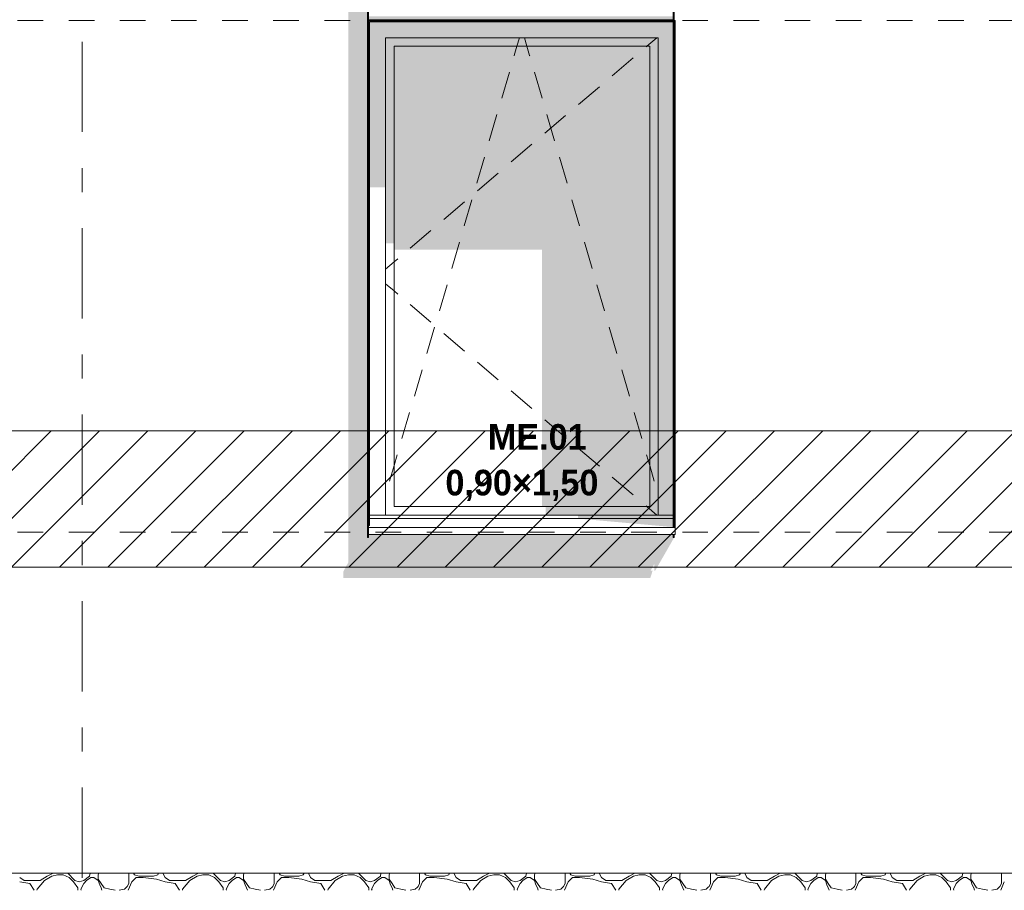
# Model space of a CAD drawing. Header units: millimetres. Extents: x -62337 to -23489, y -53000 to 10500.
# Tile 26 of 34: x -32736 to -29848, y -50 to 2503. Entities that reach past the tile are written whole.
import ezdxf
from ezdxf.enums import TextEntityAlignment as Align

# ---------------------------------------------------------------- set-up
doc = ezdxf.new("R2010")
doc.units = ezdxf.units.MM
doc.header["$MEASUREMENT"] = 0
doc.linetypes.add('_TIRET COURT 1', pattern=[150, 75, -75])
doc.linetypes.add('Axe', pattern=[546.805537, 264.583325, -105.833328, 70.555556, -105.833328])
for name, color, linetype in [('Nouveau_0', 7, 'Continuous'), ('Nouveau_2D - Dessin général', 7, 'Continuous'), ('Nouveau_2D - Etiquettes 50ème', 7, 'Continuous'), ('Nouveau__Grille structurelle (axe_trame)', 7, 'Continuous'), ('Nouveau__Murs ext - Bardages', 7, 'Continuous'), ('Nouveau__Murs ext - Périphériques', 7, 'Continuous'), ('Nouveau_Fenêtres Archicad', 7, 'Continuous'), ('Nouveau_Terrain - original', 7, 'Continuous')]:
    doc.layers.add(name, color=color, linetype=linetype)
doc.styles.add('STYLE_GENERE_1', font='arial.ttf')
doc.styles.add('STYLE_GENERE_2', font='GOTHIC.TTF')

# ---------------------------------------------------------------- blocks, each defined once
blk = doc.blocks.new('Élément de coupe_5')
at = {"layer": 'Nouveau__Murs ext - Périphériques', "linetype": 'Continuous', "lineweight": 13}
for points in [[(-31786.5, 865.3), (-30886.5, 865.3), (-30879.5, 887.5), (-30885.3, 887.5), (-30875, 906.4), (-30875, 887.4), (-30872, 887.4), (-30816.1, 984.8), (-30819.1, 984.8), (-30819.1, 993.4), (-31713, 993.4), (-31713, 1020), (-31713.1, 1019.9), (-31713.1, 984.8), (-31716.1, 984.8), (-31716.1, 3560), (-31772, 3560), (-31772, 911.9), (-31786.5, 885.3)], [(-30819.1, 2512.8), (-31713.1, 2512.8), (-31713.1, 2502.8), (-30819.1, 2502.8)], [(-31713.1, 2402.4), (-31713, 2402.4), (-31713, 2499.8), (-31713.1, 2499.8)]]:
    blk.add_hatch(color=7, dxfattribs=at).paths.add_polyline_path(points)
blk = doc.blocks.new('Élément de coupe_20')
at = {"layer": 'Nouveau_Fenêtres Archicad', "linetype": 'Continuous', "lineweight": 13}
for points in [[(-31713, 2499.8), (-31713, 2402.4), (-31710, 2402.4), (-31710, 2497), (-31712.8, 2499.8)], [(-31712.8, 2499.8), (-31710, 2497), (-30819.1, 2497), (-30819.1, 2499.8)], [(-31710, 2450), (-31663, 2450), (-30863, 2450), (-30819.1, 2450), (-30819.1, 2497), (-31710, 2497)], [(-30816.1, 2450), (-30816, 2450), (-30816, 2497), (-30816.1, 2497)], [(-31663, 2450), (-31710, 2450), (-31710, 2011.7), (-31663, 2011.7)], [(-31663, 2450), (-31663, 2425), (-31638, 2425), (-30888, 2425), (-30863, 2425), (-30863, 2450)], [(-30819.1, 2450), (-30863, 2450), (-30863, 1050), (-30819.1, 1050)], [(-30816.1, 2450), (-30816.1, 1050), (-30816, 1050), (-30816, 2450)], [(-31638, 2425), (-31663, 2425), (-31663, 1846.9), (-31638, 1846.9)], [(-30888, 2425), (-31638, 2425), (-31638, 1828.6), (-31204.1, 1828.6), (-31204.1, 1075), (-30888, 1075)], [(-30888, 1075), (-30863, 1075), (-30863, 2425), (-30888, 2425)], [(-30863, 1075), (-31193.6, 1075), (-31193.6, 1050), (-30863, 1050)], [(-31098.3, 1050), (-31098.3, 1040), (-30819.1, 1040), (-30819.1, 1050)], [(-30819.1, 1015), (-30819.1, 1040), (-31098.3, 1040)], [(-30816.1, 1040), (-30816, 1040), (-30816, 1050), (-30816.1, 1050)], [(-30816.1, 1020), (-30816, 1020), (-30816, 1040), (-30816.1, 1040)]]:
    blk.add_hatch(color=7, dxfattribs=at).paths.add_polyline_path(points)
at = {"layer": 'Nouveau_Fenêtres Archicad', "color": 7, "linetype": 'Continuous', "lineweight": 13}
for p, q in [((-31713, 2499.8), (-31713, 1020)), ((-31710, 1020), (-31710, 2497)), ((-31710, 2497), (-30819.1, 2497)), ((-30813, 2500), (-30816.1, 2500)), ((-30816, 2497), (-30816, 1020)), ((-30813, 1020), (-30813, 2500)), ((-31663, 1050), (-31663, 2450)), ((-31663, 2450), (-30863, 2450)), ((-31277.7, 2425), (-31270.3, 2450)), ((-31248.3, 2425), (-31255.7, 2450)), ((-30867.3, 2450), (-30896.6, 2425)), ((-30863, 2450), (-30863, 1050)), ((-31638, 1075), (-31638, 2425)), ((-31638, 2425), (-30888, 2425)), ((-31285.8, 2397.3), (-31285.5, 2398.2)), ((-31285.5, 2398.2), (-31277.7, 2425)), ((-31240.5, 2398.2), (-31248.3, 2425)), ((-31240.2, 2397.3), (-31240.5, 2398.2)), ((-30896.6, 2425), (-30898.9, 2423.1)), ((-30888, 2425), (-30888, 1075)), ((-30936.9, 2390.6), (-30997.8, 2338.7)), ((-31322.3, 2272.5), (-31299.8, 2349.3)), ((-31203.7, 2272.5), (-31226.2, 2349.3)), ((-31035.8, 2306.3), (-31096.7, 2254.4)), ((-31358.9, 2147.8), (-31336.4, 2224.5)), ((-31167.1, 2147.8), (-31189.6, 2224.5)), ((-31134.7, 2221.9), (-31195.6, 2170)), ((-31233.6, 2137.5), (-31294.5, 2085.6)), ((-31395.5, 2023), (-31373, 2099.8)), ((-31130.5, 2023), (-31153, 2099.8)), ((-31332.5, 2053.2), (-31393.4, 2001.3)), ((-31431.5, 1968.8), (-31492.3, 1916.9)), ((-31432, 1898.3), (-31409.5, 1975)), ((-31094, 1898.3), (-31116.5, 1975)), ((-31530.4, 1884.5), (-31591.2, 1832.5)), ((-31468.6, 1773.5), (-31446.1, 1850.3)), ((-31057.4, 1773.5), (-31079.9, 1850.3)), ((-31638, 1792.6), (-31663, 1771.3)), ((-31627.1, 1801.9), (-31638, 1792.6)), ((-31638, 1707.4), (-31663, 1728.7)), ((-31627.1, 1698.1), (-31638, 1707.4)), ((-31505.2, 1648.8), (-31482.7, 1725.5)), ((-31020.8, 1648.8), (-31043.3, 1725.5)), ((-31530.4, 1615.5), (-31591.2, 1667.5)), ((-31541.7, 1524), (-31519.2, 1600.8)), ((-30984.3, 1524), (-31006.8, 1600.8)), ((-31431.5, 1531.2), (-31492.3, 1583.1)), ((-31578.3, 1399.3), (-31555.8, 1476)), ((-31332.5, 1446.8), (-31393.4, 1498.7)), ((-30947.7, 1399.3), (-30970.2, 1476)), ((-31233.6, 1362.5), (-31294.5, 1414.4)), ((-31614.9, 1274.5), (-31592.4, 1351.3)), ((-31134.7, 1278.1), (-31195.6, 1330)), ((-30911.1, 1274.5), (-30933.6, 1351.3)), ((-31035.8, 1193.7), (-31096.7, 1245.6)), ((-31638, 1195.6), (-31628.9, 1226.5)), ((-30888, 1195.6), (-30897.1, 1226.5)), ((-31651.4, 1149.8), (-31638, 1195.6)), ((-30874.6, 1149.8), (-30888, 1195.6)), ((-30936.9, 1109.4), (-30997.8, 1161.3)), ((-30888, 1075), (-31638, 1075)), ((-30896.6, 1075), (-30898.9, 1076.9)), ((-30867.3, 1050), (-30896.6, 1075)), ((-31710, 1050), (-30819.1, 1050)), ((-31710, 1040), (-30819.1, 1040)), ((-31710, 1020), (-31713, 1020)), ((-31713, 1020), (-31713, 1013.4)), ((-31713, 1013.4), (-31713, 993.4)), ((-31713, 1013.4), (-30813, 1013.4)), ((-30816, 1020), (-30813, 1020)), ((-30813, 1020), (-30813, 1013.4)), ((-30813, 1013.4), (-30813, 993.4)), ((-31713, 993.4), (-30813, 993.4))]:
    blk.add_line(p, q, dxfattribs=at)
blk = doc.blocks.new('*X65')
at = {"layer": 'Nouveau_Terrain - original', "color": 7, "linetype": 'Continuous', "lineweight": 13}
for p, q in [((-32655.1, -8.5), (-32638.1, 0)), ((-32595.4, 0), (-32574.1, -21.3)), ((-32531.4, -8.5), (-32529.7, 0)), ((-32504.1, 0), (-32505.8, -4.3)), ((-32416.2, -29.9), (-32416.2, 0)), ((-32399.1, -4.3), (-32402, 0)), ((-32328.8, 0), (-32330.9, -4.3)), ((-32316, 0), (-32309.6, -12.8)), ((-32228.5, -8.5), (-32211.4, 0)), ((-32168.8, 0), (-32147.4, -21.3)), ((-32104.8, -8.5), (-32103.1, 0)), ((-32077.5, 0), (-32079.2, -4.3)), ((-31989.6, -29.9), (-31989.6, 0)), ((-31972.5, -4.3), (-31975.4, 0)), ((-31902.1, 0), (-31904.3, -4.3)), ((-31889.3, 0), (-31882.9, -12.8)), ((-31801.9, -8.5), (-31784.8, 0)), ((-31742.2, 0), (-31720.8, -21.3)), ((-31678.2, -8.5), (-31676.5, 0)), ((-31650.9, 0), (-31652.6, -4.3)), ((-31563, -29.9), (-31563, 0)), ((-31545.9, -4.3), (-31548.8, 0)), ((-31475.5, 0), (-31477.7, -4.3)), ((-31462.7, 0), (-31456.3, -12.8)), ((-31375.3, -8.5), (-31358.2, 0)), ((-31315.6, 0), (-31294.2, -21.3)), ((-31251.6, -8.5), (-31249.9, 0)), ((-31224.3, 0), (-31226, -4.3)), ((-31136.4, -29.9), (-31136.4, 0)), ((-31119.3, -4.3), (-31122.2, 0)), ((-31048.9, 0), (-31051.1, -4.3)), ((-31036.1, 0), (-31029.7, -12.8)), ((-30948.7, -8.5), (-30931.6, 0)), ((-30888.9, 0), (-30867.6, -21.3)), ((-30824.9, -8.5), (-30823.2, 0)), ((-30797.6, 0), (-30799.3, -4.3)), ((-30709.8, -29.9), (-30709.8, 0)), ((-30692.7, -4.3), (-30695.5, 0)), ((-30622.3, 0), (-30624.4, -4.3)), ((-30609.5, 0), (-30603.1, -12.8)), ((-30522, -8.5), (-30505, 0)), ((-30462.3, 0), (-30441, -21.3)), ((-30398.3, -8.5), (-30396.6, 0)), ((-30371, 0), (-30372.7, -4.3)), ((-30283.1, -29.9), (-30283.1, 0)), ((-30266.1, -4.3), (-30268.9, 0)), ((-30195.7, 0), (-30197.8, -4.3)), ((-30182.9, 0), (-30176.5, -12.8)), ((-30095.4, -8.5), (-30078.4, 0)), ((-30035.7, 0), (-30014.4, -21.3)), ((-29971.7, -8.5), (-29970, 0)), ((-29944.4, 0), (-29946.1, -4.3)), ((-29856.5, -29.9), (-29856.5, 0)), ((-32736.2, -12.8), (-32723.4, -21.3)), ((-32736.2, -25.6), (-32706.3, -29.9)), ((-32723.4, -21.3), (-32697.8, -21.3)), ((-32697.8, -21.3), (-32676.4, -21.3)), ((-32663.6, -21.3), (-32685, -46.9)), ((-32676.4, -21.3), (-32655.1, -8.5)), ((-32642.3, -8.5), (-32663.6, -21.3)), ((-32625.3, -4.3), (-32642.3, -8.5)), ((-32608.2, -4.3), (-32625.3, -4.3)), ((-32591.1, -12.8), (-32608.2, -4.3)), ((-32578.3, -25.6), (-32591.1, -12.8)), ((-32565.5, -42.7), (-32578.3, -25.6)), ((-32574.1, -21.3), (-32561.3, -25.6)), ((-32561.3, -25.6), (-32548.5, -21.3)), ((-32548.5, -21.3), (-32531.4, -8.5)), ((-32539.9, -21.3), (-32548.5, -29.9)), ((-32527.1, -12.8), (-32539.9, -21.3)), ((-32518.6, -12.8), (-32527.1, -12.8)), ((-32505.8, -21.3), (-32518.6, -12.8)), ((-32505.8, -4.3), (-32505.8, -17.1)), ((-32505.8, -17.1), (-32497.3, -29.9)), ((-32501.5, -34.1), (-32505.8, -21.3)), ((-32407.7, -25.6), (-32418.1, -50)), ((-32394.9, -12.8), (-32407.7, -25.6)), ((-32386.4, -8.5), (-32399.1, -4.3)), ((-32373.6, -12.8), (-32394.9, -12.8)), ((-32343.7, -8.5), (-32386.4, -8.5)), ((-32335.2, -17.1), (-32373.5, -12.8)), ((-32330.9, -4.3), (-32343.7, -8.5)), ((-32309.6, -25.6), (-32335.2, -17.1)), ((-32309.6, -12.8), (-32296.8, -21.3)), ((-32309.6, -25.6), (-32279.7, -29.9)), ((-32296.8, -21.3), (-32271.2, -21.3)), ((-32271.2, -21.3), (-32249.8, -21.3)), ((-32237, -21.3), (-32258.4, -46.9)), ((-32249.8, -21.3), (-32228.5, -8.5)), ((-32215.7, -8.5), (-32237, -21.3)), ((-32198.6, -4.3), (-32215.7, -8.5)), ((-32181.6, -4.3), (-32198.6, -4.3)), ((-32164.5, -12.8), (-32181.6, -4.3)), ((-32151.7, -25.6), (-32164.5, -12.8)), ((-32138.9, -42.7), (-32151.7, -25.6)), ((-32147.4, -21.3), (-32134.6, -25.6)), ((-32134.6, -25.6), (-32121.8, -21.3)), ((-32121.8, -21.3), (-32104.8, -8.5)), ((-32113.3, -21.3), (-32121.8, -29.9)), ((-32100.5, -12.8), (-32113.3, -21.3)), ((-32092, -12.8), (-32100.5, -12.8)), ((-32079.2, -21.3), (-32092, -12.8)), ((-32079.2, -4.3), (-32079.2, -17.1)), ((-32079.2, -17.1), (-32070.7, -29.9)), ((-32074.9, -34.1), (-32079.2, -21.3)), ((-31981.1, -25.6), (-31991.5, -50)), ((-31968.3, -12.8), (-31981.1, -25.6)), ((-31959.7, -8.5), (-31972.5, -4.3)), ((-31946.9, -12.8), (-31968.3, -12.8)), ((-31917.1, -8.5), (-31959.7, -8.5)), ((-31908.5, -17.1), (-31946.9, -12.8)), ((-31904.3, -4.3), (-31917.1, -8.5)), ((-31882.9, -25.6), (-31908.5, -17.1)), ((-31882.9, -12.8), (-31870.1, -21.3)), ((-31882.9, -25.6), (-31853.1, -29.9)), ((-31870.1, -21.3), (-31844.6, -21.3)), ((-31844.6, -21.3), (-31823.2, -21.3)), ((-31810.4, -21.3), (-31831.8, -46.9)), ((-31823.2, -21.3), (-31801.9, -8.5)), ((-31789.1, -8.5), (-31810.4, -21.3)), ((-31772, -4.3), (-31789.1, -8.5)), ((-31755, -4.3), (-31772, -4.3)), ((-31737.9, -12.8), (-31755, -4.3)), ((-31725.1, -25.6), (-31737.9, -12.8)), ((-31712.3, -42.7), (-31725.1, -25.6)), ((-31720.8, -21.3), (-31708, -25.6)), ((-31708, -25.6), (-31695.2, -21.3)), ((-31695.2, -21.3), (-31678.2, -8.5)), ((-31686.7, -21.3), (-31695.2, -29.9)), ((-31673.9, -12.8), (-31686.7, -21.3)), ((-31665.4, -12.8), (-31673.9, -12.8)), ((-31652.6, -21.3), (-31665.4, -12.8)), ((-31652.6, -4.3), (-31652.6, -17.1)), ((-31652.6, -17.1), (-31644, -29.9)), ((-31648.3, -34.1), (-31652.6, -21.3)), ((-31554.5, -25.6), (-31564.9, -50)), ((-31541.7, -12.8), (-31554.5, -25.6)), ((-31533.1, -8.5), (-31545.9, -4.3)), ((-31520.3, -12.8), (-31541.7, -12.8)), ((-31490.5, -8.5), (-31533.1, -8.5)), ((-31481.9, -17.1), (-31520.3, -12.8)), ((-31477.7, -4.3), (-31490.5, -8.5)), ((-31456.3, -25.6), (-31481.9, -17.1)), ((-31456.3, -12.8), (-31443.5, -21.3)), ((-31456.3, -25.6), (-31426.5, -29.9)), ((-31443.5, -21.3), (-31417.9, -21.3)), ((-31417.9, -21.3), (-31396.6, -21.3)), ((-31383.8, -21.3), (-31405.1, -46.9)), ((-31396.6, -21.3), (-31375.3, -8.5)), ((-31362.5, -8.5), (-31383.8, -21.3)), ((-31345.4, -4.3), (-31362.5, -8.5)), ((-31328.3, -4.3), (-31345.4, -4.3)), ((-31311.3, -12.8), (-31328.3, -4.3)), ((-31298.5, -25.6), (-31311.3, -12.8)), ((-31285.7, -42.7), (-31298.5, -25.6)), ((-31294.2, -21.3), (-31281.4, -25.6)), ((-31281.4, -25.6), (-31268.6, -21.3)), ((-31268.6, -21.3), (-31251.6, -8.5)), ((-31260.1, -21.3), (-31268.6, -29.9)), ((-31247.3, -12.8), (-31260.1, -21.3)), ((-31238.8, -12.8), (-31247.3, -12.8)), ((-31226, -21.3), (-31238.8, -12.8)), ((-31226, -4.3), (-31226, -17.1)), ((-31226, -17.1), (-31217.4, -29.9)), ((-31221.7, -34.1), (-31226, -21.3)), ((-31127.8, -25.6), (-31138.3, -50)), ((-31115, -12.8), (-31127.8, -25.6)), ((-31106.5, -8.5), (-31119.3, -4.3)), ((-31093.7, -12.8), (-31115, -12.8)), ((-31063.8, -8.5), (-31106.5, -8.5)), ((-31055.3, -17.1), (-31093.7, -12.8)), ((-31051.1, -4.3), (-31063.8, -8.5)), ((-31029.7, -25.6), (-31055.3, -17.1)), ((-31029.7, -12.8), (-31016.9, -21.3)), ((-31029.7, -25.6), (-30999.9, -29.9)), ((-31016.9, -21.3), (-30991.3, -21.3)), ((-30991.3, -21.3), (-30970, -21.3)), ((-30957.2, -21.3), (-30978.5, -46.9)), ((-30970, -21.3), (-30948.7, -8.5)), ((-30935.9, -8.5), (-30957.2, -21.3)), ((-30918.8, -4.3), (-30935.9, -8.5)), ((-30901.7, -4.3), (-30918.8, -4.3)), ((-30884.7, -12.8), (-30901.7, -4.3)), ((-30871.9, -25.6), (-30884.7, -12.8)), ((-30859.1, -42.7), (-30871.9, -25.6)), ((-30867.6, -21.3), (-30854.8, -25.6)), ((-30854.8, -25.6), (-30842, -21.3)), ((-30842, -21.3), (-30824.9, -8.5)), ((-30833.5, -21.3), (-30842, -29.9)), ((-30820.7, -12.8), (-30833.5, -21.3)), ((-30812.1, -12.8), (-30820.7, -12.8)), ((-30799.3, -21.3), (-30812.1, -12.8)), ((-30799.3, -4.3), (-30799.3, -17.1)), ((-30799.3, -17.1), (-30790.8, -29.9)), ((-30795.1, -34.1), (-30799.3, -21.3)), ((-30701.2, -25.6), (-30711.7, -50)), ((-30688.4, -12.8), (-30701.2, -25.6)), ((-30679.9, -8.5), (-30692.7, -4.3)), ((-30667.1, -12.8), (-30688.4, -12.8)), ((-30637.2, -8.5), (-30679.9, -8.5)), ((-30628.7, -17.1), (-30667.1, -12.8)), ((-30624.4, -4.3), (-30637.2, -8.5)), ((-30603.1, -25.6), (-30628.7, -17.1)), ((-30603.1, -12.8), (-30590.3, -21.3)), ((-30603.1, -25.6), (-30573.2, -29.9)), ((-30590.3, -21.3), (-30564.7, -21.3)), ((-30564.7, -21.3), (-30543.4, -21.3)), ((-30530.6, -21.3), (-30551.9, -46.9)), ((-30543.4, -21.3), (-30522, -8.5)), ((-30509.3, -8.5), (-30530.6, -21.3)), ((-30492.2, -4.3), (-30509.3, -8.5)), ((-30475.1, -4.3), (-30492.2, -4.3)), ((-30458.1, -12.8), (-30475.1, -4.3)), ((-30445.3, -25.6), (-30458.1, -12.8)), ((-30432.5, -42.7), (-30445.3, -25.6)), ((-30441, -21.3), (-30428.2, -25.6)), ((-30428.2, -25.6), (-30415.4, -21.3)), ((-30415.4, -21.3), (-30398.3, -8.5)), ((-30406.9, -21.3), (-30415.4, -29.9)), ((-30394.1, -12.8), (-30406.9, -21.3)), ((-30385.5, -12.8), (-30394.1, -12.8)), ((-30372.7, -21.3), (-30385.5, -12.8)), ((-30372.7, -4.3), (-30372.7, -17.1)), ((-30372.7, -17.1), (-30364.2, -29.9)), ((-30368.5, -34.1), (-30372.7, -21.3)), ((-30274.6, -25.6), (-30285.1, -50)), ((-30261.8, -12.8), (-30274.6, -25.6)), ((-30253.3, -8.5), (-30266.1, -4.3)), ((-30240.5, -12.8), (-30261.8, -12.8)), ((-30210.6, -8.5), (-30253.3, -8.5)), ((-30202.1, -17.1), (-30240.5, -12.8)), ((-30197.8, -4.3), (-30210.6, -8.5)), ((-30176.5, -25.6), (-30202.1, -17.1)), ((-30176.5, -12.8), (-30163.7, -21.3)), ((-30176.5, -25.6), (-30146.6, -29.9)), ((-30163.7, -21.3), (-30138.1, -21.3)), ((-30138.1, -21.3), (-30116.8, -21.3)), ((-30104, -21.3), (-30125.3, -46.9)), ((-30116.8, -21.3), (-30095.4, -8.5)), ((-30082.6, -8.5), (-30104, -21.3)), ((-30065.6, -4.3), (-30082.6, -8.5)), ((-30048.5, -4.3), (-30065.6, -4.3)), ((-30031.4, -12.8), (-30048.5, -4.3)), ((-30018.6, -25.6), (-30031.4, -12.8)), ((-30005.8, -42.7), (-30018.6, -25.6)), ((-30014.4, -21.3), (-30001.6, -25.6)), ((-30001.6, -25.6), (-29988.8, -21.3)), ((-29988.8, -21.3), (-29971.7, -8.5)), ((-29980.3, -21.3), (-29988.8, -29.9)), ((-29967.5, -12.8), (-29980.3, -21.3)), ((-29958.9, -12.8), (-29967.5, -12.8)), ((-29946.1, -21.3), (-29958.9, -12.8)), ((-29946.1, -4.3), (-29946.1, -17.1)), ((-29946.1, -17.1), (-29937.6, -29.9)), ((-29941.9, -34.1), (-29946.1, -21.3)), ((-29848, -25.6), (-29858.5, -50)), ((-32706.3, -29.9), (-32694.2, -50)), ((-32685, -46.9), (-32685.6, -50)), ((-32565.5, -50), (-32565.5, -42.7)), ((-32548.5, -29.9), (-32557, -46.9)), ((-32557, -46.9), (-32556, -50)), ((-32497.3, -42.7), (-32501.5, -34.1)), ((-32497.3, -29.9), (-32488.7, -42.7)), ((-32494.8, -50), (-32497.3, -42.7)), ((-32488.7, -42.7), (-32471.7, -46.9)), ((-32471.7, -46.9), (-32456.3, -50)), ((-32444.4, -50), (-32429, -46.9)), ((-32429, -46.9), (-32422.6, -40.5)), ((-32422.6, -40.5), (-32420.5, -38.4)), ((-32420.5, -38.4), (-32416.2, -29.9)), ((-32279.7, -29.9), (-32267.6, -50)), ((-32258.4, -46.9), (-32259, -50)), ((-32138.9, -50), (-32138.9, -42.7)), ((-32121.8, -29.9), (-32130.4, -46.9)), ((-32130.4, -46.9), (-32129.4, -50)), ((-32070.7, -42.7), (-32074.9, -34.1)), ((-32070.7, -29.9), (-32062.1, -42.7)), ((-32068.2, -50), (-32070.7, -42.7)), ((-32062.1, -42.7), (-32045.1, -46.9)), ((-32045.1, -46.9), (-32029.7, -50)), ((-32017.8, -50), (-32002.4, -46.9)), ((-32002.4, -46.9), (-31996, -40.5)), ((-31996, -40.5), (-31993.9, -38.4)), ((-31993.9, -38.4), (-31989.6, -29.9)), ((-31853.1, -29.9), (-31841, -50)), ((-31831.8, -46.9), (-31832.4, -50)), ((-31712.3, -50), (-31712.3, -42.7)), ((-31695.2, -29.9), (-31703.8, -46.9)), ((-31703.8, -46.9), (-31702.7, -50)), ((-31644, -42.7), (-31648.3, -34.1)), ((-31644, -29.9), (-31635.5, -42.7)), ((-31641.6, -50), (-31644, -42.7)), ((-31635.5, -42.7), (-31618.4, -46.9)), ((-31618.4, -46.9), (-31603.1, -50)), ((-31591.1, -50), (-31575.8, -46.9)), ((-31575.8, -46.9), (-31569.4, -40.5)), ((-31569.4, -40.5), (-31567.3, -38.4)), ((-31567.3, -38.4), (-31563, -29.9)), ((-31426.5, -29.9), (-31414.4, -50)), ((-31405.1, -46.9), (-31405.8, -50)), ((-31285.7, -50), (-31285.7, -42.7)), ((-31268.6, -29.9), (-31277.2, -46.9)), ((-31277.2, -46.9), (-31276.1, -50)), ((-31217.4, -42.7), (-31221.7, -34.1)), ((-31217.4, -29.9), (-31208.9, -42.7)), ((-31215, -50), (-31217.4, -42.7)), ((-31208.9, -42.7), (-31191.8, -46.9)), ((-31191.8, -46.9), (-31176.5, -50)), ((-31164.5, -50), (-31149.2, -46.9)), ((-31149.2, -46.9), (-31142.8, -40.5)), ((-31142.8, -40.5), (-31140.6, -38.4)), ((-31140.6, -38.4), (-31136.4, -29.9)), ((-30999.9, -29.9), (-30987.8, -50)), ((-30978.5, -46.9), (-30979.1, -50)), ((-30859.1, -50), (-30859.1, -42.7)), ((-30842, -29.9), (-30850.5, -46.9)), ((-30850.5, -46.9), (-30849.5, -50)), ((-30790.8, -42.7), (-30795.1, -34.1)), ((-30790.8, -29.9), (-30782.3, -42.7)), ((-30788.4, -50), (-30790.8, -42.7)), ((-30782.3, -42.7), (-30765.2, -46.9)), ((-30765.2, -46.9), (-30749.9, -50)), ((-30737.9, -50), (-30722.6, -46.9)), ((-30722.6, -46.9), (-30716.2, -40.5)), ((-30716.2, -40.5), (-30714, -38.4)), ((-30714, -38.4), (-30709.8, -29.9)), ((-30573.2, -29.9), (-30561.2, -50)), ((-30551.9, -46.9), (-30552.5, -50)), ((-30432.5, -50), (-30432.5, -42.7)), ((-30415.4, -29.9), (-30423.9, -46.9)), ((-30423.9, -46.9), (-30422.9, -50)), ((-30364.2, -42.7), (-30368.5, -34.1)), ((-30364.2, -29.9), (-30355.7, -42.7)), ((-30361.8, -50), (-30364.2, -42.7)), ((-30355.7, -42.7), (-30338.6, -46.9)), ((-30338.6, -46.9), (-30323.2, -50)), ((-30311.3, -50), (-30295.9, -46.9)), ((-30295.9, -46.9), (-30289.5, -40.5)), ((-30289.5, -40.5), (-30287.4, -38.4)), ((-30287.4, -38.4), (-30283.1, -29.9)), ((-30146.6, -29.9), (-30134.5, -50)), ((-30125.3, -46.9), (-30125.9, -50)), ((-30005.8, -50), (-30005.8, -42.7)), ((-29988.8, -29.9), (-29997.3, -46.9)), ((-29997.3, -46.9), (-29996.3, -50)), ((-29937.6, -42.7), (-29941.9, -34.1)), ((-29937.6, -29.9), (-29929.1, -42.7)), ((-29935.1, -50), (-29937.6, -42.7)), ((-29929.1, -42.7), (-29912, -46.9)), ((-29912, -46.9), (-29896.6, -50)), ((-29884.7, -50), (-29869.3, -46.9)), ((-29869.3, -46.9), (-29862.9, -40.5)), ((-29862.9, -40.5), (-29860.8, -38.4)), ((-29860.8, -38.4), (-29856.5, -29.9))]:
    blk.add_line(p, q, dxfattribs=at)
blk = doc.blocks.new('Élément de coupe_64')
at = {"layer": 'Nouveau_Terrain - original', "color": 7, "linetype": 'Continuous', "lineweight": 13}
blk.add_line((-24232, 0), (-47673, 0), dxfattribs=at)
at = {"layer": 'Nouveau_Terrain - original', "lineweight": 0}
blk.add_blockref('*X65', (0, 0), dxfattribs=at)
blk = doc.blocks.new('Élément de coupe_158')
at = {"layer": 'Nouveau__Murs ext - Bardages', "color": 7, "linetype": 'Continuous', "lineweight": 13}
for p, q in [((-31713.1, 2502.8), (-30819.1, 2502.8)), ((-31713.1, 2499.8), (-30819.1, 2499.8))]:
    blk.add_line(p, q, dxfattribs=at)
blk = doc.blocks.new('Élément de coupe_162')
at = {"layer": 'Nouveau__Murs ext - Bardages', "color": 7, "linetype": 'Continuous', "lineweight": 13}
for p, q in [((-30819.1, 2502.8), (-30819.1, 4553.4)), ((-30816.1, 1015), (-30816.1, 4553.4)), ((-30819.1, 2499.8), (-30819.1, 2502.8)), ((-30819.1, 1015), (-30819.1, 2499.8)), ((-30819.1, 984.8), (-30819.1, 993.4)), ((-30819.1, 984.8), (-30816.1, 984.8)), ((-30816.1, 984.8), (-30816.1, 993.4))]:
    blk.add_line(p, q, dxfattribs=at)
blk = doc.blocks.new('Élément de coupe_163')
at = {"layer": 'Nouveau__Murs ext - Bardages', "linetype": 'Continuous', "lineweight": 13}
blk.add_hatch(color=7, dxfattribs=at).paths.add_polyline_path([(-31716.1, 984.8), (-31713.1, 984.8), (-31713.1, 1014.9), (-31716.1, 1009.4)])
at = {"layer": 'Nouveau__Murs ext - Bardages', "color": 7, "linetype": 'Continuous', "lineweight": 13}
for p, q in [((-31716.1, 984.8), (-31716.1, 6859.8)), ((-31713.1, 2502.8), (-31713.1, 6059.8)), ((-31713.1, 2499.8), (-31713.1, 2502.8)), ((-31713.1, 984.8), (-31713.1, 2499.8)), ((-31716.1, 984.8), (-31713.1, 984.8))]:
    blk.add_line(p, q, dxfattribs=at)
blk = doc.blocks.new('Marque grille standard[5]', base_point=(-32553, 10000))
at = {"layer": 'Nouveau__Grille structurelle (axe_trame)', "color": 1, "linetype": 'Axe', "lineweight": 20}
blk.add_line((-32553, 9000), (-32553, -3000), dxfattribs=at)
at = {"layer": 'Nouveau__Grille structurelle (axe_trame)', "color": 7, "lineweight": 13, "style": 'STYLE_GENERE_1'}
for tag, p in [('AC_MarkerText_1_0', (-32553, 10337.5)), ('AC_MarkerText_1_1', (-32553, -4162.5))]:
    blk.add_attdef(tag, text='', height=175, rotation=360, dxfattribs=at).set_placement(p, align=Align.TOP_CENTER)

msp = doc.modelspace()

# ---------------------------------------------------------------- hatches: boundary and pattern name
at = {"layer": 'Nouveau_0', "linetype": 'Continuous', "lineweight": 0}
h = msp.add_hatch(dxfattribs=at)
h.set_pattern_fill('Blocs_maçonnerie', color=112, style=0, pattern_type=2)
h.set_pattern_definition([(45, (0, 0), (-70.71068, 70.71068), [])])
h.paths.add_polyline_path([(-60620.2, 1297.6), (-24117.2, 1297.6), (-24117.2, 897.6), (-60620.2, 897.6)])

# ---------------------------------------------------------------- linework, layer by layer
at = {"layer": 'Nouveau_0', "color": 112, "linetype": 'Continuous', "lineweight": 0, "flags": 128}
msp.add_lwpolyline([(-60620.2, 1297.6), (-24117.2, 1297.6), (-24117.2, 897.6), (-60620.2, 897.6)], close=True, dxfattribs=at)
at = {"layer": 'Nouveau_2D - Dessin général', "color": 7, "linetype": '_TIRET COURT 1', "lineweight": 13}
for p, q in [((-24117.2, 2500), (-60975, 2500)), ((-24117.2, 1000), (-60975, 1000))]:
    msp.add_line(p, q, dxfattribs=at)

# ---------------------------------------------------------------- block references
at = {"layer": 'Nouveau__Grille structurelle (axe_trame)', "color": 7, "linetype": 'Continuous', "lineweight": 13}
msp.add_blockref('Marque grille standard[5]', (-32553, 10000), dxfattribs=at)
at = {"layer": 'Nouveau__Murs ext - Bardages', "lineweight": 0}
for name in ['Élément de coupe_163', 'Élément de coupe_162', 'Élément de coupe_158']:
    msp.add_blockref(name, (0, 0), dxfattribs=at)
at = {"layer": 'Nouveau__Murs ext - Périphériques', "lineweight": 0}
msp.add_blockref('Élément de coupe_5', (0, 0), dxfattribs=at)
at = {"layer": 'Nouveau_Fenêtres Archicad', "lineweight": 0}
msp.add_blockref('Élément de coupe_20', (0, 0), dxfattribs=at)
at = {"layer": 'Nouveau_Terrain - original', "lineweight": 0}
msp.add_blockref('Élément de coupe_64', (0, 0), dxfattribs=at)

# ---------------------------------------------------------------- texts
at = {"layer": 'Nouveau_2D - Etiquettes 50ème', "color": 7, "linetype": 'Continuous', "lineweight": 13, "insert": (-31263, 1091.1), "char_height": 75, "attachment_point": 8, "line_spacing_factor": 1.071211, "style": 'STYLE_GENERE_2'}
msp.add_mtext('{\\fCentury Gothic|b1|i0|c0|p0;\\W3.23265; }{\\A1;\\fCentury Gothic|b1|i0|c0|p0;ME.01 }\\P{\\A1;\\fCentury Gothic|b1|i0|c0|p0;0,90×1,50}', dxfattribs=at)

doc.saveas('drawing.dxf')
